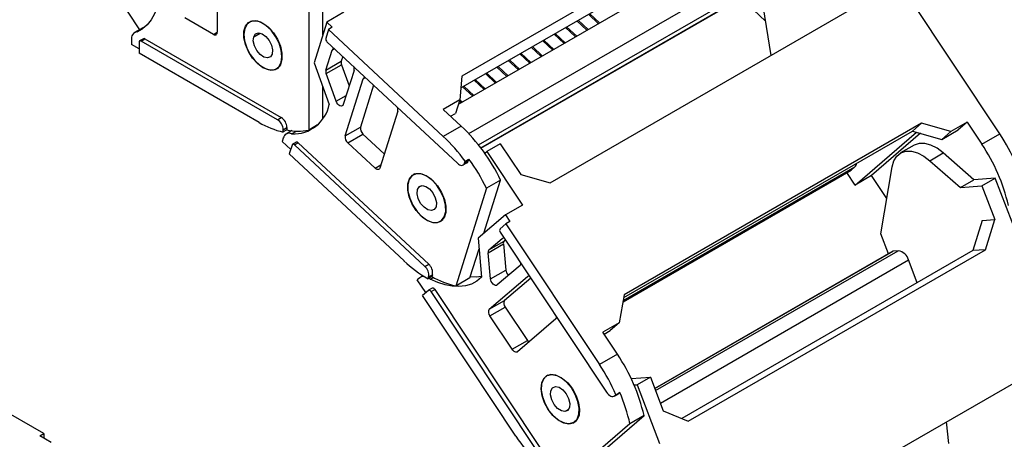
# Model space of a CAD drawing. Header units: millimetres. Extents: x 0 to 1537, y 0 to 1187.
# Tile 12 of 14: x 1259 to 1442, y 931 to 1009. Entities that reach past the tile are written whole.
import ezdxf

# ---------------------------------------------------------------- set-up
doc = ezdxf.new("R2010")
doc.units = ezdxf.units.MM
doc.header["$LTSCALE"] = 5.5

msp = doc.modelspace()

# ---------------------------------------------------------------- linework, layer by layer
for p, q in [((1396.23, 1029.94), (1341.07, 998.1)), ((1340.87, 995.93), (1395.44, 1027.43)), ((1281.18, 1006.86), (1274.16, 1017.62)), ((1295.67, 1019.31), (1295.67, 1006.25)), ((1385.78, 1019.03), (1340.39, 992.83)), ((1398.46, 1001.96), (1396.18, 1016.11)), ((1342.34, 987.42), (1390.1, 1014.99)), ((1344.14, 985.34), (1391.04, 1012.41)), ((1440.85, 987.4), (1423.5, 1013.54)), ((1312.64, 1010.52), (1312.64, 988.09)), ((1315.26, 1005.74), (1315.26, 1012.03)), ((1344.58, 984.78), (1390.73, 1011.42)), ((1344.61, 984.73), (1390.64, 1011.3)), ((1397.43, 1008.31), (1395.17, 1010.42)), ((1294.97, 1005.84), (1289.66, 1008.9)), ((1319.19, 1009.96), (1316.01, 1008.12)), ((1357.42, 978.27), (1412.57, 1010.11)), ((1362.62, 1008.49), (1364.49, 1006.74)), ((1366.4, 1007.84), (1364.53, 1009.59)), ((1364.74, 1009.71), (1366.61, 1007.97)), ((1282.44, 1007.39), (1280.34, 1006.18)), ((1280.82, 1006.31), (1281.82, 1006.89)), ((1281.34, 1006.76), (1281.18, 1006.86)), ((1302.01, 1008.33), (1301.66, 1008.13)), ((1316.01, 1008.12), (1313.64, 1000.59)), ((1316.32, 1006.77), (1315.8, 1005.12)), ((1316.01, 1008.12), (1317.03, 1007.18)), ((1317.03, 1007.18), (1316.32, 1006.77)), ((1316.32, 1006.77), (1337.61, 986.92)), ((1362.16, 1005.39), (1360.29, 1007.14)), ((1360.5, 1007.26), (1362.37, 1005.52)), ((1364.28, 1006.62), (1362.41, 1008.36)), ((1279.76, 1004.82), (1279.76, 1004)), ((1281.99, 1005.05), (1281.28, 1004.64)), ((1281.53, 1004.61), (1282.24, 1005.02)), ((1282.24, 1005.02), (1307.55, 990.41)), ((1294.97, 1005.84), (1295.67, 1006.25)), ((1302.44, 1005.41), (1303.63, 1006.09)), ((1356.26, 1004.81), (1358.13, 1003.07)), ((1360.04, 1004.17), (1358.17, 1005.91)), ((1358.38, 1006.04), (1360.25, 1004.29)), ((1281.18, 1003.18), (1279.76, 1004)), ((1281.18, 1004.41), (1281.18, 1002.37)), ((1306.85, 990), (1281.53, 1004.61)), ((1316.03, 1004.47), (1340.23, 981.91)), ((1317, 1002.93), (1317.42, 1003.17)), ((1355.8, 1001.72), (1353.92, 1003.47)), ((1354.14, 1003.59), (1356.01, 1001.84)), ((1357.92, 1002.94), (1356.05, 1004.69)), ((1303.45, 989.51), (1281.18, 1002.37)), ((1315.84, 999.24), (1317, 1002.93)), ((1318.95, 1001.76), (1318.67, 1000.87)), ((1353.67, 1000.5), (1351.8, 1002.24)), ((1352.02, 1002.36), (1353.89, 1000.62)), ((1304.19, 999.7), (1304.16, 999.67)), ((1306.66, 999.47), (1307.01, 999.67)), ((1307.59, 1000.68), (1307.54, 1000.65)), ((1313.64, 1000.59), (1316.44, 992.86)), ((1315.84, 999.24), (1318.67, 1000.87)), ((1315.89, 998.59), (1318.72, 1000.22)), ((1318.72, 1000.22), (1320.15, 996.27)), ((1349.43, 998.05), (1347.56, 999.79)), ((1347.77, 999.91), (1349.64, 998.17)), ((1351.55, 999.27), (1349.68, 1001.02)), ((1349.89, 1001.14), (1351.77, 999.39)), ((1317.76, 993.43), (1315.89, 998.59)), ((1321.06, 999.15), (1319.06, 992.82)), ((1319.42, 987.01), (1322.74, 997.57)), ((1322.74, 997.57), (1323.17, 997.82)), ((1341.07, 998.1), (1340.66, 993.68)), ((1347.31, 996.82), (1345.44, 998.57)), ((1345.65, 998.69), (1347.52, 996.94)), ((1315.26, 990.2), (1315.26, 996.13)), ((1324.69, 996.4), (1322.25, 988.64)), ((1343.07, 994.37), (1341.2, 996.12)), ((1341.41, 996.24), (1343.28, 994.49)), ((1345.19, 995.6), (1343.32, 997.34)), ((1343.53, 997.46), (1345.4, 995.72)), ((1317.76, 993.43), (1319.59, 994.48)), ((1340.66, 993.68), (1337.62, 991.92)), ((1340.66, 993.68), (1339.87, 991.17)), ((1340.95, 993.15), (1340.6, 993.47)), ((1340.67, 993.73), (1341.16, 993.27)), ((1306.85, 990), (1307.55, 990.41)), ((1329.17, 991.59), (1325.84, 981.02)), ((1340.93, 988.83), (1337.62, 991.92)), ((1338.98, 990.65), (1339.87, 991.17)), ((1307.91, 988.16), (1308.61, 988.57)), ((1308.61, 988.57), (1308.61, 988.13)), ((1314.26, 989.03), (1312.64, 988.09)), ((1319.42, 987.01), (1322.25, 988.64)), ((1340.93, 988.83), (1337.61, 986.92)), ((1426.35, 989.36), (1371.19, 957.52)), ((1426.35, 989.36), (1424.66, 987.91)), ((1431.79, 987.79), (1426.35, 989.36)), ((1434.83, 989.55), (1431.79, 987.79)), ((1434.83, 989.55), (1433.15, 988.1)), ((1434.83, 989.55), (1437.53, 985.48)), ((1307.93, 986.61), (1307.72, 985.95)), ((1307.91, 987.73), (1307.91, 988.16)), ((1308.61, 988.13), (1307.91, 987.73)), ((1309.54, 987.98), (1308.44, 987.34)), ((1309.48, 987.37), (1310.39, 987.9)), ((1319.89, 985.72), (1322.71, 987.35)), ((1322.71, 987.35), (1326.67, 983.66)), ((1371.1, 956.99), (1424.66, 987.91)), ((1414.02, 977.88), (1425.44, 987.69)), ((1426.19, 987.48), (1417.06, 979.64)), ((1424.66, 987.91), (1430.11, 986.35)), ((1430.11, 986.35), (1433.15, 988.1)), ((1431.79, 987.79), (1430.11, 986.35)), ((1437.53, 985.48), (1440.85, 987.4)), ((1309.3, 984.48), (1307.72, 985.95)), ((1309.56, 985.31), (1309.04, 983.65)), ((1310.36, 985.83), (1309.65, 985.42)), ((1310, 985.32), (1310.71, 985.73)), ((1334.2, 962.76), (1310, 985.32)), ((1310.71, 985.73), (1334.91, 963.17)), ((1324.95, 980.99), (1319.89, 985.72)), ((1348.18, 985.56), (1345.7, 984.13)), ((1348.18, 985.56), (1351.98, 979.83)), ((1424.96, 985.26), (1422.48, 983.83)), ((1330.33, 963.8), (1309.04, 983.65)), ((1345.3, 983.79), (1345.7, 984.13)), ((1345.7, 984.13), (1352.31, 974.17)), ((1427.91, 982.4), (1430.38, 983.83)), ((1436.04, 978.87), (1430.38, 983.83)), ((1324.95, 980.99), (1326.02, 981.61)), ((1341.29, 981.6), (1342, 982.01)), ((1341.55, 981.95), (1342.26, 982.36)), ((1341.55, 981.95), (1341.66, 982.31)), ((1341.66, 982.31), (1342.37, 982.71)), ((1342.37, 982.71), (1342.26, 982.36)), ((1371, 956.43), (1414, 981.26)), ((1413.34, 980.69), (1414, 981.26)), ((1418.8, 968.82), (1420.91, 981.27)), ((1427.91, 982.4), (1433.56, 977.44)), ((1332.32, 979.94), (1332.04, 979.78)), ((1351.98, 979.83), (1357.42, 978.27)), ((1370.97, 956.23), (1413.34, 980.69)), ((1370.97, 956.22), (1413.31, 980.67)), ((1414.02, 977.88), (1412.49, 980.19)), ((1413.31, 980.67), (1413.34, 980.69)), ((1417.06, 979.64), (1414.02, 977.88)), ((1419.91, 975.35), (1417.06, 979.64)), ((1333.14, 977.56), (1333.41, 977.72)), ((1345.15, 968.92), (1348.26, 978.78)), ((1348.26, 978.78), (1345.64, 977.27)), ((1433.56, 977.44), (1436.04, 978.87)), ((1433.56, 977.44), (1437.56, 977.74)), ((1440.04, 979.17), (1436.04, 978.87)), ((1437.56, 977.74), (1440.04, 979.17)), ((1437.56, 977.74), (1439.96, 971.45)), ((1444.21, 968.23), (1440.04, 979.17)), ((1345.64, 977.27), (1339.93, 959.13)), ((1352.31, 974.17), (1349.13, 972.33)), ((1333.54, 972.11), (1333.52, 972.1)), ((1349.13, 972.33), (1344.08, 968)), ((1349.13, 972.33), (1349.96, 971.09)), ((1337.04, 971.12), (1337.49, 971.37)), ((1337.55, 971.44), (1337.3, 971.3)), ((1349.25, 970.68), (1348.14, 969.73)), ((1349.96, 971.09), (1349.25, 970.68)), ((1349.25, 970.68), (1366.61, 944.54)), ((1437.62, 971.27), (1435.87, 965.7)), ((1437.62, 971.27), (1439.96, 971.45)), ((1438.21, 965.87), (1439.96, 971.45)), ((1348.2, 969.13), (1367.92, 939.42)), ((1420.21, 965.13), (1418.8, 968.82)), ((1344.08, 968), (1344.72, 960.75)), ((1345.94, 965.31), (1348.77, 966.94)), ((1346.09, 965.82), (1348.57, 967.94)), ((1346.09, 965.82), (1348.92, 967.45)), ((1348.57, 967.94), (1348.68, 968.01)), ((1348.77, 966.94), (1349.2, 962.1)), ((1349.17, 967.66), (1348.92, 967.45)), ((1342.55, 960.64), (1344.25, 966.06)), ((1346.37, 960.47), (1345.94, 965.31)), ((1421.02, 965.6), (1376.85, 940.1)), ((1376.86, 940.08), (1421.1, 965.62)), ((1377.01, 939.7), (1422.02, 965.69)), ((1435.87, 965.7), (1381.87, 934.52)), ((1383.05, 934.03), (1438.21, 965.87)), ((1422.02, 965.69), (1421.1, 965.62)), ((1438.21, 965.87), (1435.87, 965.7)), ((1334.2, 962.76), (1334.91, 963.17)), ((1351.87, 962.96), (1347.63, 959.32)), ((1377.9, 937.37), (1423.95, 963.96)), ((1425.56, 959.74), (1423.95, 963.96)), ((1333.85, 961.04), (1333.42, 960.79)), ((1334.9, 960.82), (1335.61, 961.23)), ((1335.61, 961.23), (1335.5, 960.88)), ((1346.37, 960.47), (1349.2, 962.1)), ((1353.25, 960.89), (1353.36, 960.95)), ((1333.24, 960.65), (1332.79, 960.27)), ((1334.36, 957.9), (1332.79, 960.27)), ((1335.5, 960.88), (1334.79, 960.47)), ((1334.79, 960.47), (1334.9, 960.82)), ((1335.21, 960.38), (1334.96, 960.57)), ((1335.21, 960.38), (1335.78, 960.72)), ((1342.55, 960.64), (1339.93, 959.13)), ((1346.16, 954.8), (1353.25, 960.89)), ((1353.85, 960.61), (1348.99, 956.44)), ((1334.85, 958.32), (1333.74, 957.37)), ((1351.09, 931.23), (1333.74, 957.37)), ((1335.58, 958.75), (1334.87, 958.34)), ((1335.34, 958.09), (1336.05, 958.5)), ((1355.07, 928.39), (1335.34, 958.09)), ((1336.05, 958.5), (1355.78, 928.79)), ((1371.19, 957.52), (1370.27, 952.28)), ((1346.16, 954.8), (1348.99, 956.44)), ((1346.27, 953.59), (1349.1, 955.23)), ((1349.1, 955.23), (1353.23, 949)), ((1350.4, 947.37), (1346.27, 953.59)), ((1358.49, 953.01), (1351.39, 946.92)), ((1370.27, 952.28), (1367.23, 950.53)), ((1370.27, 952.28), (1368.59, 950.84)), ((1369.93, 946.46), (1367.23, 950.53)), ((1367.46, 950.18), (1368.59, 950.84)), ((1350.4, 947.37), (1353.23, 949)), ((1369.93, 946.46), (1366.61, 944.54)), ((1263.48, 931.72), (1241.2, 944.58)), ((1357.57, 942.68), (1357.61, 942.71)), ((1446.9, 943.08), (1391.75, 911.24)), ((1357.01, 942.57), (1356.81, 942.46)), ((1372.48, 941.96), (1376.04, 942.22)), ((1376.04, 942.22), (1373.57, 940.8)), ((1376.04, 942.22), (1378.44, 935.93)), ((1369.34, 938.69), (1370.04, 939.1)), ((1369.41, 938.74), (1370.12, 939.15)), ((1369.65, 938.94), (1370.36, 939.35)), ((1370.12, 939.15), (1370.04, 939.1)), ((1370.36, 939.35), (1370.12, 939.15)), ((1373.02, 940.75), (1373.57, 940.8)), ((1373.57, 940.8), (1377.74, 929.86)), ((1369.41, 938.74), (1369.65, 938.94)), ((1357.11, 936.19), (1357.1, 936.18)), ((1360.88, 936.19), (1360.19, 935.8)), ((1378.44, 935.93), (1383.05, 934.03)), ((1372.26, 933.56), (1360.08, 923.11)), ((1361.81, 933.79), (1362.28, 934.07)), ((1362.7, 924.62), (1374.87, 935.07)), ((1374.87, 935.07), (1372.26, 933.56)), ((1431.42, 929.88), (1430.98, 933.88)), ((1262.77, 931.31), (1263.48, 931.72)), ((1263.48, 931.72), (1263.48, 930.9)), ((1264.89, 930.09), (1262.77, 931.31))]:
    msp.add_line(p, q)
at = {"flags": 128}
for points in [[(1285.06, 1015.32), (1285.03, 1013.73), (1284.85, 1012.24), (1284.52, 1010.87), (1284.04, 1009.64), (1283.43, 1008.55), (1282.68, 1007.63), (1281.81, 1006.88), (1280.82, 1006.31)], [(1304.16, 999.67), (1303.15, 1000.42), (1302.23, 1001.44), (1301.46, 1002.66), (1300.91, 1003.96), (1300.62, 1005.25), (1300.62, 1006.43), (1300.91, 1007.39), (1301.46, 1008.06), (1302.23, 1008.38), (1303.15, 1008.34), (1304.16, 1007.92)], [(1300.78, 1006.95), (1300.62, 1005.89), (1300.75, 1004.66), (1301.16, 1003.37), (1301.81, 1002.1), (1302.65, 1000.98), (1303.61, 1000.08), (1304.62, 999.49), (1305.59, 999.24), (1306.44, 999.36), (1307.11, 999.84), (1307.54, 1000.65)], [(1307.54, 1000.65), (1307.69, 1001.7), (1307.56, 1002.93), (1307.16, 1004.23), (1306.51, 1005.49), (1305.67, 1006.62), (1304.71, 1007.51), (1303.7, 1008.11), (1302.73, 1008.36), (1301.88, 1008.23), (1301.21, 1007.75), (1300.78, 1006.95)], [(1304.16, 1007.92), (1305.17, 1007.17), (1306.09, 1006.15), (1306.86, 1004.94), (1307.41, 1003.64), (1307.69, 1002.34), (1307.69, 1001.17), (1307.41, 1000.21), (1306.86, 999.54), (1306.09, 999.21), (1305.17, 999.26), (1304.16, 999.67)], [(1305.88, 1002.19), (1305.55, 1001.67), (1305, 1001.47), (1304.33, 1001.63), (1303.63, 1002.11), (1303.01, 1002.86), (1302.57, 1003.74), (1302.36, 1004.64), (1302.44, 1005.41)], [(1302.44, 1005.41), (1302.77, 1005.93), (1303.32, 1006.13), (1303.99, 1005.97), (1304.69, 1005.48), (1305.31, 1004.74), (1305.75, 1003.85), (1305.95, 1002.96), (1305.88, 1002.19)], [(1319.06, 992.82), (1318.97, 992.65), (1318.83, 992.56), (1318.65, 992.54), (1318.45, 992.6), (1318.25, 992.73), (1318.05, 992.92), (1317.88, 993.16), (1317.76, 993.43)], [(1310, 985.32), (1309.94, 985.38), (1309.87, 985.42), (1309.8, 985.44), (1309.73, 985.45), (1309.68, 985.44), (1309.63, 985.41), (1309.59, 985.36), (1309.56, 985.31)], [(1430.38, 983.83), (1429.23, 984.7), (1428.07, 985.3), (1426.95, 985.6), (1425.91, 985.6), (1425, 985.28), (1424.96, 985.26)], [(1420.91, 981.27), (1421.23, 982.37), (1421.78, 983.25), (1422.52, 983.85), (1423.43, 984.17), (1424.47, 984.17), (1425.6, 983.87), (1426.76, 983.27), (1427.91, 982.4)], [(1340.23, 981.91), (1340.43, 981.74), (1340.64, 981.62), (1340.84, 981.55), (1341.04, 981.53), (1341.21, 981.56), (1341.36, 981.65), (1341.47, 981.78), (1341.55, 981.95)], [(1325.84, 981.02), (1325.79, 980.9), (1325.71, 980.81), (1325.61, 980.76), (1325.49, 980.74), (1325.37, 980.75), (1325.23, 980.8), (1325.09, 980.88), (1324.95, 980.99)], [(1333.52, 972.1), (1332.6, 973.13), (1331.84, 974.35), (1331.31, 975.66), (1331.03, 976.95), (1331.04, 978.11), (1331.34, 979.06), (1331.9, 979.72), (1332.68, 980.03), (1333.61, 979.96), (1334.62, 979.53), (1335.62, 978.77)], [(1331.79, 979.6), (1331.28, 978.89), (1331.03, 977.91), (1331.06, 976.73), (1331.38, 975.44), (1331.96, 974.15), (1332.74, 972.97), (1333.67, 971.99), (1334.67, 971.29), (1335.66, 970.93), (1336.56, 970.93), (1337.3, 971.3)], [(1337.3, 971.3), (1337.81, 972), (1338.06, 972.98), (1338.02, 974.17), (1337.7, 975.45), (1337.13, 976.74), (1336.34, 977.92), (1335.41, 978.9), (1334.41, 979.6), (1333.42, 979.97), (1332.52, 979.96), (1331.79, 979.6)], [(1335.95, 973.33), (1335.41, 973.12), (1334.74, 973.26), (1334.04, 973.74), (1333.41, 974.48), (1332.96, 975.36), (1332.75, 976.26), (1332.81, 977.03), (1333.14, 977.56)], [(1333.14, 977.56), (1333.68, 977.77), (1334.35, 977.63), (1335.05, 977.15), (1335.67, 976.42), (1336.12, 975.53), (1336.34, 974.64), (1336.27, 973.86), (1335.95, 973.33)], [(1335.62, 978.77), (1336.54, 977.74), (1337.3, 976.52), (1337.84, 975.22), (1338.11, 973.93), (1338.1, 972.76), (1337.8, 971.81), (1337.24, 971.16), (1336.46, 970.85), (1335.53, 970.91), (1334.53, 971.34), (1333.52, 972.1)], [(1421.1, 965.62), (1421.04, 965.61), (1421.02, 965.6)], [(1342.62, 960.89), (1343.71, 960.86), (1344.71, 960.96)], [(1344.72, 960.75), (1343.83, 960.03), (1342.83, 959.5), (1341.72, 959.16), (1340.53, 959.02), (1339.27, 959.07), (1337.95, 959.32), (1336.59, 959.76), (1335.21, 960.38)], [(1347.63, 959.32), (1347.47, 959.24), (1347.29, 959.25), (1347.08, 959.33), (1346.88, 959.48), (1346.69, 959.69), (1346.53, 959.94), (1346.42, 960.2), (1346.37, 960.47)], [(1335.34, 958.09), (1335.29, 958.17), (1335.22, 958.24), (1335.15, 958.29), (1335.08, 958.33), (1335.02, 958.36), (1334.95, 958.36), (1334.9, 958.35), (1334.85, 958.32)], [(1335.58, 958.75), (1335.6, 958.76), (1335.66, 958.77), (1335.72, 958.76), (1335.79, 958.74), (1335.86, 958.7), (1335.93, 958.65), (1335.99, 958.58), (1336.05, 958.5)], [(1351.39, 946.92), (1351.3, 946.86), (1351.18, 946.84), (1351.06, 946.85), (1350.92, 946.89), (1350.78, 946.97), (1350.65, 947.08), (1350.52, 947.21), (1350.4, 947.37)], [(1357.1, 936.18), (1356.4, 937.44), (1355.95, 938.75), (1355.77, 940.01), (1355.88, 941.12), (1356.26, 941.98), (1356.9, 942.52), (1357.73, 942.71), (1358.7, 942.53), (1359.71, 941.98), (1360.7, 941.13), (1361.57, 940.02)], [(1357.57, 942.68), (1356.77, 942.43), (1356.18, 941.83), (1355.84, 940.94), (1355.78, 939.81), (1356.01, 938.54), (1356.51, 937.25), (1357.23, 936.02), (1358.12, 934.96), (1359.11, 934.16), (1360.11, 933.69), (1361.05, 933.57)], [(1361.05, 933.57), (1361.84, 933.82), (1362.43, 934.42), (1362.77, 935.31), (1362.83, 936.44), (1362.6, 937.71), (1362.11, 939), (1361.38, 940.23), (1360.49, 941.29), (1359.51, 942.09), (1358.5, 942.56), (1357.57, 942.68)], [(1361.57, 940.02), (1362.27, 938.76), (1362.72, 937.45), (1362.9, 936.19), (1362.8, 935.09), (1362.41, 934.23), (1361.77, 933.68), (1360.94, 933.49), (1359.97, 933.68), (1358.96, 934.22), (1357.97, 935.08), (1357.1, 936.18)], [(1360.19, 935.8), (1359.52, 935.93), (1358.82, 936.4), (1358.2, 937.13), (1357.74, 938.01), (1357.52, 938.91), (1357.57, 939.69), (1357.89, 940.23), (1358.42, 940.45)], [(1358.42, 940.45), (1359.09, 940.32), (1359.79, 939.85), (1360.42, 939.12), (1360.88, 938.24), (1361.1, 937.34), (1361.04, 936.56), (1360.73, 936.02), (1360.19, 935.8)], [(1367.92, 939.42), (1368.1, 939.18), (1368.29, 938.98), (1368.49, 938.82), (1368.7, 938.7), (1368.9, 938.63), (1369.1, 938.62), (1369.27, 938.65), (1369.41, 938.74)]]:
    msp.add_lwpolyline(points, dxfattribs=at)
for centre, radius, start, end in [((1280.98, 1005.08), 1.24, 97.1662, 192.2078), ((1282.09, 1004.82), 0.251, 54.3824, 114.3071), ((1295.24, 1006.18), 0.437, 230.7967, 9.214), ((1316.5, 1005.01), 0.705, 170.8153, 229.0407), ((1281.39, 1004.44), 0.218, 50.7967, 189.214), ((1317.36, 1002.84), 0.372, 86.3098, 166.1069), ((1319.69, 1000.63), 1.05, 166.4103, 202.5286), ((1319.98, 999.4), 1.11, 347.0876, 24.6766), ((1316.86, 998.99), 1.05, 166.4103, 202.5286), ((1323.11, 997.48), 0.372, 86.3098, 166.1069), ((1309.82, 994.11), 6.74, 267.1426, 349.3383), ((1328.09, 991.83), 1.11, 347.0876, 24.6766), ((1306.31, 988.47), 2.31, 2.6055, 57.3945), ((1311.37, 1002.83), 15.5, 239.29, 257.1024), ((1305.6, 988.06), 2.31, 2.6055, 57.3945), ((1323.64, 988.41), 1.41, 170.8153, 229.0407), ((1317.13, 963.79), 34.55, 25.7264, 46.464), ((1309, 986.39), 1.1, 64.0911, 168.1721), ((1310.72, 997.25), 9.36, 256.9706, 281.848), ((1320.81, 986.78), 1.41, 170.8153, 229.0407), ((1315.44, 963.32), 32.38, 35.9112, 46.7942), ((1410.75, 967.41), 36.14, 23.4765, 33.5889), ((1310.46, 985.54), 0.314, 37.816, 109.7876), ((1408.98, 966.33), 34.38, 13.0534, 33.8599), ((1341.69, 982.51), 0.592, 301.3811, 345.1775), ((1313.12, 961.43), 36.17, 25.9766, 36.044), ((1413.31, 981.98), 1, 313.9832, 357.603), ((1348.57, 969.46), 0.503, 147.9584, 222.2171), ((1348.82, 967.62), 0.405, 72.0081, 127.4519), ((1349.35, 967.04), 0.594, 136.7238, 190.203), ((1346.53, 965.41), 0.594, 136.7238, 190.203), ((1421.64, 963.33), 2.39, 15.3162, 80.8265), ((1346.91, 981.34), 24.14, 226.6084, 239.852), ((1333.52, 961.57), 2.12, 350.8153, 49.0407), ((1351.48, 963.35), 0.546, 315.6609, 0.6857), ((1332.81, 961.16), 2.12, 350.8153, 49.0407), ((1350.78, 962.28), 1.59, 186.7224, 227.6852), ((1353.5, 960.57), 0.405, 72.0081, 127.4519), ((1333.93, 959.91), 1.01, 83.449, 133.2695), ((1343.26, 974.12), 15.35, 239.599, 257.457), ((1349.84, 955.9), 1.01, 147.9584, 222.2171), ((1347.01, 954.27), 1.01, 147.9584, 222.2171), ((1358.1, 953.39), 0.546, 315.6609, 0.6857), ((1354.51, 949.84), 1.53, 213.1807, 227.6574), ((1341.38, 927.3), 34.38, 13.0534, 33.8599), ((1336.5, 924.55), 36.14, 23.4765, 33.5889), ((1340.96, 926.51), 32.08, 12.6995, 23.6089), ((1379.32, 949.88), 33.84, 213.458, 224.0244)]:
    msp.add_arc(centre, radius, start, end)

doc.saveas('drawing.dxf')
